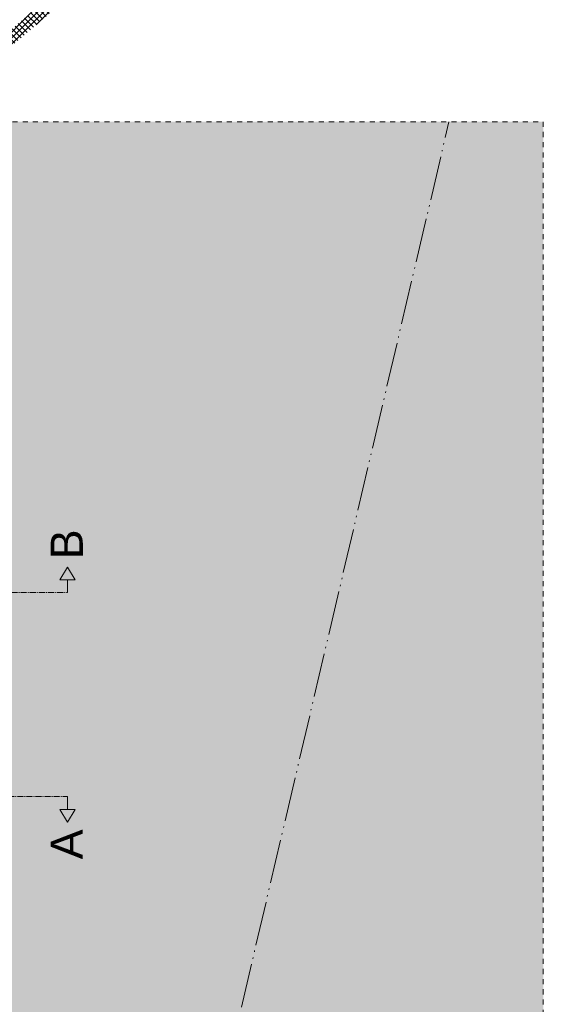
# Model space of a CAD drawing. Extents: x -251883 to 250656, y 0 to 909157.
# Tile 58 of 70: x 14942 to 25200, y 656455 to 675749. Entities that reach past the tile are written whole.
import ezdxf

# ---------------------------------------------------------------- set-up
doc = ezdxf.new("R2010")
doc.units = 0
doc.header["$MEASUREMENT"] = 0
for name, pattern in [('@L07DS2b', [6.3, 4, -1, 0.3, -1]), ('DASHED', [200, 100, -100]), ('DIVIDE', [1250, 862.5, -112.5, 25, -112.5, 25, -112.5])]:
    doc.linetypes.add(name, pattern=pattern)
doc.layers.add('A-0070-SYMBOOL', color=8, linetype='Continuous')
doc.layers.add('A-0074--', color=11, linetype='Continuous')

# ---------------------------------------------------------------- blocks, each defined once
blk = doc.blocks.new('M-MAATREGELEN_468')
at = {"linetype": 'Continuous', "lineweight": 5}
h = blk.add_hatch(dxfattribs=at)
h.set_pattern_fill('@AV103', color=213, style=0, pattern_type=0)
h.set_pattern_definition([(135, (0, 0), (-56.568542, -56.568542), []), (45, (0, 0), (-56.568542, 56.568542), [])])
h.paths.add_polyline_path([(-109544.8, 65696.5), (-109693.9, 65849.8), (-103333.7, 71276.4), (-103417.7, 71374.9), (-103286.8, 71576), (-103156.3, 71444.2), (-96738.8, 77515.6), (-96324.8, 77614.1), (-102991.8, 71235.5), (-106865.1, 67961.5)], flags=0)
blk.add_hatch(color=111, dxfattribs=at).paths.add_polyline_path([(-104432.8, 47923), (-104874, 48330.2), (-105381.7, 48509.9), (-105951.3, 48987.5), (-107030.5, 49694.7), (-107812, 50464), (-108777.3, 50825.5), (-109456.9, 51548.8), (-110072.5, 51924.5), (-110526.1, 52006.3), (-111099.8, 52583.8), (-111513.5, 52917.4), (-111867.2, 53003.3), (-112128.4, 53276.6), (-112546.2, 53352.1), (-114296.8, 54893.5), (-114321.2, 60536.8), (-114322.9, 60639.6), (-113765.7, 61166.4), (-113507.2, 61403.6), (-112327.9, 61731.8), (-111509.9, 62545.3), (-109641.5, 63120.8), (-107876.3, 64772.9), (-106677, 66372.6), (-106249.8, 66987.5), (-104492.4, 68231.5), (-104274, 68525.1), (-103978.1, 68923), (-93548, 68923), (-93548, 47923)], flags=0)
at = {"color": 7, "linetype": 'DASHED', "lineweight": 0}
blk.add_lwpolyline([(-143948, 47923), (-143948, 68923), (-93548, 68923), (-93548, 47923)], close=True, dxfattribs=at)
at = {"color": 1, "linetype": 'DIVIDE', "lineweight": 18}
blk.add_lwpolyline([(-100318.5, 47923), (-95468.4, 68616.4), (-95396.5, 68923)], dxfattribs=at)
at = {"layer": 'A-0074--', "color": 11, "linetype": 'Continuous', "lineweight": 9}
for points in [[(-102869.8, 59698.1), (-102869.6, 59948.1), (-103019.6, 59948.2), (-102869.5, 60198.1), (-102719.6, 59948), (-102869.6, 59948.1)], [(-102872.2, 55698.1), (-102872.4, 55448.1), (-103022.4, 55448.2), (-102872.5, 55198.1), (-102722.4, 55448), (-102872.4, 55448.1)]]:
    blk.add_lwpolyline(points, dxfattribs=at)
at = {"layer": 'A-0074--', "color": 11, "linetype": '@L07DS2b', "lineweight": 9}
for points in [[(-102869.8, 59698.1), (-107369.8, 59700.8)], [(-102872.2, 55698.1), (-107372.2, 55700.8)]]:
    blk.add_lwpolyline(points, dxfattribs=at)
at = {"layer": 'A-0070-SYMBOOL', "color": 7, "linetype": 'Continuous', "char_height": 630, "attachment_point": 7, "rotation": 89.96525, "line_spacing_factor": 0.933333}
for s, insert in [('{\\fArial|b0|i0|c12|p0;B}', (-102569.3, 60347.9)), ('{\\fArial|b0|i0|c12|p0;A}', (-102572.9, 54470.5))]:
    blk.add_mtext(s, dxfattribs=dict(at, insert=insert))

msp = doc.modelspace()

# ---------------------------------------------------------------- block references
msp.add_blockref('M-MAATREGELEN_468', (118748, 604826))

doc.saveas('drawing.dxf')
